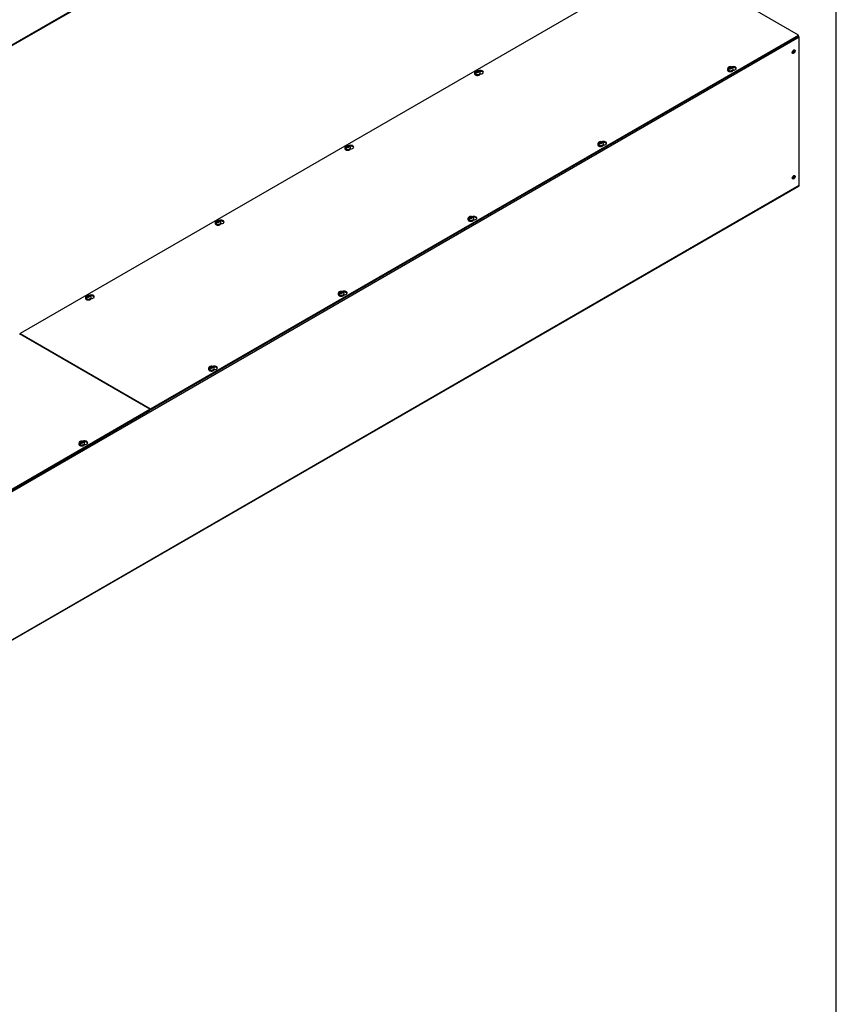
# Model space of a CAD drawing. Header units: inches. Extents: x 1 to 299, y -2 to 199.
# Tile 8 of 9: x 246 to 299, y 99 to 163. Entities that reach past the tile are written whole.
import ezdxf

# ---------------------------------------------------------------- set-up
doc = ezdxf.new("R2010")
doc.units = ezdxf.units.IN
doc.header["$MEASUREMENT"] = 0
for name, color, linetype in [('COM56315-3', 7, 'Continuous'), ('COM56318-3', 7, 'Continuous'), ('Default', 7, 'Continuous'), ('SCS19515', 7, 'Continuous')]:
    doc.layers.add(name, color=color, linetype=linetype)

# ---------------------------------------------------------------- blocks, each defined once
blk = doc.blocks.new('SE2')
at = {"layer": 'COM56315-3', "color": 7, "linetype": 'Continuous'}
for p, q in [((192.608, 130.897), (277.461, 179.887)), ((192.631, 130.947), (277.484, 179.937))]:
    blk.add_line(p, q, dxfattribs=at)
blk = doc.blocks.new('SE3')
at = {"layer": 'COM56315-3', "color": 7, "linetype": 'Continuous'}
for p, q in [((296.981, 161.953), (212.128, 112.963)), ((296.981, 152.272), (296.981, 161.953)), ((212.106, 103.233), (296.958, 152.223)), ((212.128, 103.283), (296.981, 152.272))]:
    blk.add_line(p, q, dxfattribs=at)
for centre, major_axis, start_param, end_param in [((296.904, 161.997), (0.054, -0.0935), 0.785398, 1.92132), ((296.576, 161.05), (-0.066, -0.115), 0.392819, 2.748773), ((296.576, 152.826), (-0.066, -0.115), 0.392819, 2.748773), ((296.904, 152.316), (-0.054, 0.0935), 3.141593, 3.926991)]:
    blk.add_ellipse(centre, major_axis=major_axis, ratio=0.57735, start_param=start_param, end_param=end_param, dxfattribs=at)
for centre, major_axis in [((296.627, 161.02), (-0.067, -0.115)), ((296.627, 152.797), (-0.066, -0.115))]:
    blk.add_ellipse(centre, major_axis=major_axis, ratio=0.57735, dxfattribs=at)
at = {"layer": 'COM56318-3', "color": 7, "linetype": 'Continuous'}
for p, q in [((288.394, 167.037), (246.011, 142.568)), ((296.936, 162.105), (288.394, 167.037)), ((254.554, 137.635), (296.936, 162.105)), ((254.554, 137.572), (296.936, 162.041)), ((296.936, 162.041), (296.936, 162.105)), ((254.51, 137.61), (245.967, 142.542)), ((246.011, 142.568), (254.554, 137.635)), ((246.011, 142.516), (246.011, 142.568)), ((212.128, 113.14), (254.51, 137.61)), ((212.128, 113.077), (254.51, 137.546)), ((254.51, 137.546), (254.51, 137.61)), ((254.51, 137.597), (254.554, 137.572)), ((254.554, 137.572), (254.554, 137.635))]:
    blk.add_line(p, q, dxfattribs=at)
for centre, major_axis, start_param, end_param in [((292.665, 159.919), (-0.203, 0), 1.52323, 5.349832), ((292.665, 159.856), (0.203, 0), 0.275127, 1.795245), ((276.123, 159.672), (-0.203, 0), 1.52323, 5.349832), ((276.123, 159.608), (0.203, 0), 0.275127, 1.795245), ((267.638, 154.773), (-0.203, 0), 1.52323, 5.349832), ((267.638, 154.709), (0.203, 0), 0.275127, 1.795245), ((284.18, 155.02), (-0.203, 0), 1.52323, 5.349832), ((284.18, 154.957), (0.203, 0), 0.275127, 1.795245), ((275.695, 150.121), (-0.203, 0), 1.52323, 5.349832), ((275.695, 150.058), (0.203, 0), 0.275127, 1.795245), ((259.153, 149.874), (-0.203, 0), 1.52323, 5.349832), ((259.153, 149.81), (0.203, 0), 0.275127, 1.795245), ((250.667, 144.975), (-0.203, 0), 1.52323, 5.349832), ((250.667, 144.911), (0.203, 0), 0.275127, 1.795245), ((267.209, 145.222), (-0.203, 0), 1.52323, 5.349832), ((267.209, 145.159), (0.203, 0), 0.275127, 1.795245), ((258.724, 140.323), (-0.203, 0), 1.52323, 5.349832), ((258.724, 140.26), (0.203, 0), 0.275127, 1.795245), ((250.239, 135.424), (-0.203, 0), 1.52323, 5.289648), ((250.239, 135.361), (0.203, 0), 0.275127, 1.795245)]:
    blk.add_ellipse(centre, major_axis=major_axis, ratio=0.57735, start_param=start_param, end_param=end_param, dxfattribs=at)
at = {"layer": 'SCS19515', "color": 7, "linetype": 'Continuous'}
for p, q in [((292.285, 159.878), (292.285, 159.829)), ((292.393, 159.868), (292.322, 159.827)), ((292.417, 159.943), (292.386, 159.926)), ((292.417, 159.983), (292.486, 159.983)), ((292.417, 159.943), (292.417, 159.983)), ((292.417, 159.943), (292.417, 159.892)), ((292.417, 159.922), (292.486, 159.922)), ((292.428, 159.901), (292.459, 159.919)), ((292.529, 159.919), (292.459, 159.919)), ((292.517, 160.001), (292.486, 159.983)), ((292.486, 159.922), (292.486, 159.983)), ((292.529, 159.947), (292.486, 159.922)), ((292.529, 159.959), (292.56, 159.977)), ((292.529, 159.959), (292.529, 159.919)), ((292.66, 159.829), (292.66, 159.878)), ((275.743, 159.63), (275.743, 159.581)), ((275.851, 159.621), (275.78, 159.58)), ((275.875, 159.696), (275.844, 159.678)), ((275.875, 159.736), (275.944, 159.736)), ((275.875, 159.696), (275.875, 159.736)), ((275.875, 159.696), (275.875, 159.645)), ((275.875, 159.675), (275.944, 159.675)), ((275.886, 159.654), (275.917, 159.671)), ((275.987, 159.671), (275.917, 159.671)), ((275.975, 159.754), (275.944, 159.736)), ((275.944, 159.675), (275.944, 159.736)), ((275.987, 159.699), (275.944, 159.675)), ((275.987, 159.712), (276.018, 159.729)), ((275.987, 159.712), (275.987, 159.671)), ((276.118, 159.581), (276.118, 159.63)), ((267.258, 154.731), (267.258, 154.682)), ((267.366, 154.722), (267.294, 154.681)), ((267.39, 154.797), (267.359, 154.779)), ((267.39, 154.837), (267.459, 154.837)), ((267.39, 154.797), (267.39, 154.837)), ((267.39, 154.797), (267.39, 154.746)), ((267.39, 154.776), (267.459, 154.776)), ((267.401, 154.755), (267.432, 154.772)), ((267.502, 154.772), (267.432, 154.772)), ((267.49, 154.855), (267.459, 154.837)), ((267.459, 154.776), (267.459, 154.837)), ((267.502, 154.8), (267.459, 154.776)), ((267.502, 154.813), (267.532, 154.83)), ((267.502, 154.813), (267.502, 154.772)), ((267.633, 154.682), (267.633, 154.731)), ((283.8, 154.979), (283.8, 154.93)), ((283.908, 154.969), (283.836, 154.928)), ((283.932, 155.044), (283.901, 155.027)), ((283.932, 155.084), (284.001, 155.084)), ((283.932, 155.044), (283.932, 155.084)), ((283.932, 155.044), (283.932, 154.993)), ((283.932, 155.023), (284.001, 155.023)), ((283.943, 155.002), (283.974, 155.02)), ((284.044, 155.02), (283.974, 155.02)), ((284.032, 155.102), (284.001, 155.084)), ((284.001, 155.023), (284.001, 155.084)), ((284.044, 155.048), (284.001, 155.023)), ((284.044, 155.06), (284.074, 155.078)), ((284.044, 155.06), (284.044, 155.02)), ((284.175, 154.93), (284.175, 154.979)), ((275.446, 150.145), (275.416, 150.128)), ((275.446, 150.186), (275.516, 150.186)), ((275.446, 150.145), (275.446, 150.186)), ((275.446, 150.145), (275.446, 150.094)), ((275.547, 150.203), (275.516, 150.186)), ((275.516, 150.124), (275.516, 150.186)), ((275.558, 150.149), (275.516, 150.124)), ((275.558, 150.161), (275.589, 150.179)), ((275.558, 150.161), (275.558, 150.121)), ((258.773, 149.832), (258.773, 149.783)), ((258.881, 149.823), (258.809, 149.782)), ((258.904, 149.898), (258.873, 149.88)), ((258.904, 149.938), (258.974, 149.938)), ((258.904, 149.898), (258.904, 149.938)), ((258.904, 149.898), (258.904, 149.847)), ((258.904, 149.877), (258.974, 149.877)), ((258.916, 149.856), (258.947, 149.873)), ((259.016, 149.873), (258.947, 149.873)), ((259.005, 149.956), (258.974, 149.938)), ((258.974, 149.877), (258.974, 149.938)), ((259.016, 149.901), (258.974, 149.877)), ((259.016, 149.914), (259.047, 149.931)), ((259.016, 149.914), (259.016, 149.873)), ((259.148, 149.783), (259.148, 149.832)), ((275.315, 150.08), (275.315, 150.031)), ((275.423, 150.07), (275.351, 150.029)), ((275.446, 150.124), (275.516, 150.124)), ((275.458, 150.103), (275.489, 150.121)), ((275.558, 150.121), (275.489, 150.121)), ((275.69, 150.031), (275.69, 150.08)), ((250.419, 144.999), (250.388, 144.981)), ((250.419, 145.039), (250.489, 145.039)), ((250.419, 144.999), (250.419, 145.039)), ((250.419, 144.999), (250.419, 144.948)), ((250.519, 145.057), (250.489, 145.039)), ((250.489, 144.978), (250.489, 145.039)), ((250.531, 145.002), (250.489, 144.978)), ((250.531, 145.015), (250.562, 145.032)), ((250.531, 145.015), (250.531, 144.974)), ((266.83, 145.181), (266.83, 145.132)), ((266.937, 145.171), (266.866, 145.13)), ((266.961, 145.246), (266.93, 145.229)), ((266.961, 145.287), (267.031, 145.287)), ((266.961, 145.246), (266.961, 145.287)), ((266.961, 145.246), (266.961, 145.195)), ((266.961, 145.225), (267.031, 145.225)), ((266.973, 145.204), (267.003, 145.222)), ((267.073, 145.222), (267.003, 145.222)), ((267.061, 145.304), (267.031, 145.287)), ((267.031, 145.225), (267.031, 145.287)), ((267.073, 145.25), (267.031, 145.225)), ((267.073, 145.262), (267.104, 145.28)), ((267.073, 145.262), (267.073, 145.222)), ((267.205, 145.132), (267.205, 145.181)), ((250.287, 144.933), (250.287, 144.884)), ((250.395, 144.924), (250.324, 144.883)), ((250.419, 144.978), (250.489, 144.978)), ((250.431, 144.957), (250.461, 144.974)), ((250.531, 144.974), (250.461, 144.974)), ((250.662, 144.884), (250.662, 144.933)), ((258.344, 140.282), (258.344, 140.233)), ((258.452, 140.272), (258.381, 140.231)), ((258.476, 140.347), (258.445, 140.33)), ((258.476, 140.388), (258.545, 140.388)), ((258.476, 140.347), (258.476, 140.388)), ((258.476, 140.347), (258.476, 140.296)), ((258.476, 140.326), (258.545, 140.326)), ((258.487, 140.305), (258.518, 140.323)), ((258.588, 140.323), (258.518, 140.323)), ((258.576, 140.405), (258.545, 140.388)), ((258.545, 140.326), (258.545, 140.388)), ((258.588, 140.351), (258.545, 140.326)), ((258.588, 140.363), (258.619, 140.381)), ((258.588, 140.363), (258.588, 140.323)), ((258.719, 140.233), (258.719, 140.282)), ((249.859, 135.383), (249.859, 135.334)), ((249.967, 135.373), (249.895, 135.332)), ((249.99, 135.448), (249.96, 135.431)), ((249.99, 135.489), (250.06, 135.489)), ((249.99, 135.448), (249.99, 135.489)), ((249.99, 135.448), (249.99, 135.397)), ((249.99, 135.427), (250.06, 135.427)), ((250.002, 135.406), (250.033, 135.424)), ((250.102, 135.424), (250.033, 135.424)), ((250.091, 135.506), (250.06, 135.489)), ((250.06, 135.427), (250.06, 135.489)), ((250.102, 135.452), (250.06, 135.427)), ((250.102, 135.464), (250.133, 135.482)), ((250.102, 135.464), (250.102, 135.424)), ((250.234, 135.334), (250.234, 135.383))]:
    blk.add_line(p, q, dxfattribs=at)
for centre, radius, start, end in [((292.422, 159.875), 0.136, 117.57392, 178.91262), ((292.464, 159.805), 0.144, 122.64314, 170.97254), ((292.472, 159.787), 0.238, 68.50384, 118.43804), ((292.506, 159.78), 0.144, 122.64346, 170.97222), ((292.537, 159.88), 0.122, 358.61469, 53.06792), ((275.88, 159.627), 0.136, 117.57392, 178.91262), ((275.921, 159.557), 0.144, 122.64314, 170.97254), ((275.93, 159.539), 0.238, 68.50384, 118.43804), ((275.964, 159.533), 0.144, 122.64346, 170.97222), ((275.995, 159.633), 0.122, 358.61469, 53.06792), ((267.395, 154.728), 0.136, 117.57392, 178.91262), ((267.436, 154.658), 0.144, 122.64314, 170.97254), ((267.445, 154.64), 0.238, 68.50384, 118.43804), ((267.479, 154.634), 0.144, 122.64346, 170.97222), ((267.509, 154.734), 0.122, 358.61469, 53.06792), ((283.937, 154.976), 0.136, 117.57392, 178.91262), ((283.978, 154.906), 0.144, 122.64314, 170.97254), ((283.987, 154.888), 0.238, 68.50384, 118.43804), ((284.021, 154.881), 0.144, 122.64346, 170.97222), ((284.052, 154.981), 0.122, 358.61469, 53.06792), ((275.451, 150.077), 0.136, 117.57392, 178.91262), ((275.501, 149.989), 0.238, 68.50384, 118.43804), ((275.566, 150.082), 0.122, 358.61469, 53.06792), ((258.909, 149.829), 0.136, 117.57392, 178.91262), ((258.951, 149.759), 0.144, 122.64314, 170.97254), ((258.959, 149.741), 0.238, 68.50384, 118.43804), ((258.993, 149.735), 0.144, 122.64346, 170.97222), ((259.024, 149.835), 0.122, 358.61469, 53.06792), ((275.493, 150.007), 0.144, 122.64314, 170.97254), ((275.535, 149.982), 0.144, 122.64346, 170.97222), ((250.424, 144.93), 0.136, 117.57392, 178.91262), ((250.466, 144.86), 0.144, 122.64314, 170.97254), ((250.474, 144.842), 0.238, 68.50384, 118.43804), ((250.539, 144.936), 0.122, 358.61469, 53.06792), ((266.966, 145.178), 0.136, 117.57392, 178.91262), ((267.008, 145.108), 0.144, 122.64314, 170.97254), ((267.016, 145.09), 0.238, 68.50384, 118.43804), ((267.05, 145.083), 0.144, 122.64346, 170.97222), ((267.081, 145.183), 0.122, 358.61469, 53.06792), ((250.508, 144.836), 0.144, 122.64346, 170.97222), ((258.481, 140.279), 0.136, 117.57392, 178.91262), ((258.522, 140.209), 0.144, 122.64314, 170.97254), ((258.531, 140.191), 0.238, 68.50384, 118.43804), ((258.565, 140.184), 0.144, 122.64346, 170.97222), ((258.596, 140.284), 0.122, 358.61469, 53.06792), ((249.996, 135.38), 0.136, 117.57392, 178.91262), ((250.037, 135.31), 0.144, 122.64314, 170.97254), ((250.046, 135.292), 0.238, 68.50384, 118.43804), ((250.08, 135.285), 0.144, 122.64346, 170.97222), ((250.11, 135.386), 0.122, 358.61469, 53.06792)]:
    blk.add_arc(centre, radius, start, end, dxfattribs=at)
for centre, major_axis, start_param, end_param in [((292.473, 159.878), (-0.188, 0), 0.002282, 3.141079), ((292.473, 159.829), (0.187, 0), 3.141593, 6.283185), ((292.473, 159.89), (-0.186, 0), 0.623612, 0.947184), ((292.473, 159.951), (0.0975, 0), 1.098165, 3.614224), ((292.473, 159.951), (-0.0975, 0), 1.098165, 3.614224), ((275.931, 159.63), (-0.188, 0), 0.002282, 3.141079), ((275.931, 159.581), (0.188, 0), 3.141593, 6.283185), ((275.931, 159.642), (-0.186, 0), 0.623612, 0.947184), ((275.931, 159.704), (0.0975, 0), 1.098165, 3.614224), ((275.931, 159.704), (-0.0975, 0), 1.098165, 3.614224), ((267.446, 154.731), (-0.187, 0), 0.002282, 3.141079), ((267.446, 154.682), (0.187, 0), 3.141593, 6.283185), ((267.446, 154.744), (-0.186, 0), 0.623612, 0.947184), ((267.446, 154.805), (0.0975, 0), 1.098165, 3.614224), ((267.446, 154.805), (-0.0975, 0), 1.098165, 3.614224), ((283.988, 154.979), (-0.188, 0), 0.002282, 3.141079), ((283.988, 154.93), (0.187, 0), 3.141593, 6.283185), ((283.988, 154.991), (-0.186, 0), 0.623612, 0.947184), ((283.988, 155.052), (0.0975, 0), 1.098165, 3.614224), ((283.988, 155.052), (-0.0975, 0), 1.098165, 3.614224), ((275.502, 150.153), (0.0975, 0), 1.098165, 3.614224), ((275.502, 150.153), (-0.0975, 0), 1.098165, 3.614224), ((258.96, 149.832), (-0.188, 0), 0.002282, 3.141079), ((258.96, 149.783), (0.188, 0), 3.141593, 6.283185), ((258.96, 149.845), (-0.186, 0), 0.623612, 0.947184), ((258.96, 149.906), (0.0975, 0), 1.098165, 3.614224), ((258.96, 149.906), (-0.0975, 0), 1.098165, 3.614224), ((275.502, 150.08), (-0.187, 0), 0.002282, 3.141079), ((275.502, 150.031), (0.187, 0), 3.141593, 6.283185), ((275.502, 150.092), (-0.186, 0), 0.623612, 0.947184), ((250.475, 145.007), (0.0975, 0), 1.098165, 3.614224), ((250.475, 145.007), (-0.0975, 0), 1.098165, 3.614224), ((267.017, 145.181), (-0.188, 0), 0.002282, 3.141079), ((267.017, 145.132), (0.188, 0), 3.141593, 6.283185), ((267.017, 145.193), (-0.186, 0), 0.623612, 0.947184), ((267.017, 145.254), (0.0975, 0), 1.098165, 3.614224), ((267.017, 145.254), (-0.0975, 0), 1.098165, 3.614224), ((250.475, 144.933), (-0.188, 0), 0.002282, 3.141079), ((250.475, 144.884), (0.187, 0), 3.141593, 6.283185), ((250.475, 144.946), (-0.186, 0), 0.623612, 0.947184), ((258.532, 140.282), (-0.187, 0), 0.002282, 3.141079), ((258.532, 140.233), (0.187, 0), 3.141593, 6.283185), ((258.532, 140.294), (-0.186, 0), 0.623612, 0.947184), ((258.532, 140.355), (0.0975, 0), 1.098165, 3.614224), ((258.532, 140.355), (-0.0975, 0), 1.098165, 3.614224), ((250.046, 135.383), (-0.187, 0), 0.002282, 3.141079), ((250.046, 135.334), (0.187, 0), 3.141593, 6.283185), ((250.046, 135.395), (-0.186, 0), 0.623612, 0.947184), ((250.046, 135.456), (0.0975, 0), 1.098165, 3.614224), ((250.046, 135.456), (-0.0975, 0), 1.098165, 3.614224)]:
    blk.add_ellipse(centre, major_axis=major_axis, ratio=0.57735, start_param=start_param, end_param=end_param, dxfattribs=at)
for points, knots in [([(292.287, 159.828), (292.286, 159.825), (292.285, 159.813), (292.294, 159.789), (292.314, 159.762), (292.344, 159.74), (292.383, 159.722), (292.429, 159.712), (292.478, 159.709), (292.526, 159.713), (292.568, 159.724), (292.59, 159.735), (292.6, 159.741)], [0, 0, 0, 0, 0.025112, 0.128246, 0.23115, 0.339557, 0.452913, 0.567342, 0.681464, 0.795633, 0.910383, 1, 1, 1, 1]), ([(292.582, 159.977), (292.581, 159.981), (292.58, 159.985), (292.577, 159.992), (292.576, 159.995), (292.572, 160), (292.57, 160.002), (292.565, 160.006), (292.562, 160.007), (292.556, 160.01), (292.553, 160.01), (292.547, 160.011), (292.543, 160.01), (292.536, 160.009), (292.532, 160.008), (292.525, 160.005), (292.521, 160.003), (292.517, 160.001)], [0, 0, 0, 0, 0.125, 0.125, 0.25, 0.25, 0.375, 0.375, 0.5, 0.5, 0.625, 0.625, 0.75, 0.75, 0.875, 0.875, 1, 1, 1, 1]), ([(292.56, 159.977), (292.563, 159.979), (292.567, 159.981), (292.575, 159.984), (292.578, 159.985), (292.585, 159.986), (292.589, 159.986), (292.596, 159.986), (292.599, 159.985), (292.605, 159.983), (292.607, 159.981), (292.61, 159.979), (292.61, 159.979), (292.611, 159.979)], [0, 0, 0, 0, 0.125, 0.125, 0.25, 0.25, 0.375, 0.375, 0.5, 0.5, 0.625, 0.625, 0.6405416, 0.6405416, 0.6405416, 0.6405416]), ([(292.6, 159.741), (292.607, 159.745), (292.624, 159.756), (292.646, 159.778), (292.659, 159.805), (292.659, 159.82), (292.659, 159.827)], [0, 0, 0, 0, 0.183141, 0.530925, 0.828588, 1, 1, 1, 1]), ([(275.745, 159.58), (275.744, 159.578), (275.743, 159.565), (275.752, 159.542), (275.772, 159.515), (275.802, 159.492), (275.841, 159.475), (275.887, 159.464), (275.936, 159.461), (275.984, 159.466), (276.026, 159.477), (276.047, 159.488), (276.058, 159.493)], [0, 0, 0, 0, 0.025112, 0.128246, 0.23115, 0.339557, 0.452913, 0.567342, 0.681464, 0.795633, 0.910383, 1, 1, 1, 1]), ([(276.04, 159.73), (276.039, 159.734), (276.038, 159.737), (276.035, 159.744), (276.034, 159.747), (276.03, 159.752), (276.028, 159.755), (276.023, 159.759), (276.02, 159.76), (276.014, 159.762), (276.011, 159.763), (276.004, 159.763), (276.001, 159.763), (275.994, 159.762), (275.99, 159.761), (275.983, 159.758), (275.979, 159.756), (275.975, 159.754)], [0, 0, 0, 0, 0.125, 0.125, 0.25, 0.25, 0.375, 0.375, 0.5, 0.5, 0.625, 0.625, 0.75, 0.75, 0.875, 0.875, 1, 1, 1, 1]), ([(276.018, 159.729), (276.021, 159.732), (276.025, 159.733), (276.033, 159.736), (276.036, 159.737), (276.043, 159.739), (276.047, 159.739), (276.054, 159.738), (276.057, 159.738), (276.063, 159.736), (276.065, 159.734), (276.068, 159.732), (276.068, 159.732), (276.069, 159.731)], [0, 0, 0, 0, 0.125, 0.125, 0.25, 0.25, 0.375, 0.375, 0.5, 0.5, 0.625, 0.625, 0.6405416, 0.6405416, 0.6405416, 0.6405416]), ([(276.058, 159.493), (276.065, 159.498), (276.082, 159.508), (276.104, 159.531), (276.117, 159.558), (276.117, 159.573), (276.117, 159.579)], [0, 0, 0, 0, 0.183141, 0.530925, 0.828588, 1, 1, 1, 1]), ([(267.259, 154.681), (267.259, 154.679), (267.257, 154.666), (267.267, 154.643), (267.286, 154.616), (267.317, 154.593), (267.356, 154.576), (267.402, 154.565), (267.45, 154.562), (267.498, 154.567), (267.541, 154.578), (267.562, 154.589), (267.573, 154.594)], [0, 0, 0, 0, 0.025112, 0.128246, 0.23115, 0.339557, 0.452913, 0.567342, 0.681464, 0.795633, 0.910383, 1, 1, 1, 1]), ([(267.554, 154.831), (267.554, 154.835), (267.553, 154.838), (267.55, 154.845), (267.548, 154.848), (267.545, 154.853), (267.542, 154.856), (267.538, 154.86), (267.535, 154.861), (267.529, 154.863), (267.526, 154.864), (267.519, 154.864), (267.516, 154.864), (267.509, 154.863), (267.505, 154.862), (267.497, 154.859), (267.494, 154.857), (267.49, 154.855)], [0, 0, 0, 0, 0.125, 0.125, 0.25, 0.25, 0.375, 0.375, 0.5, 0.5, 0.625, 0.625, 0.75, 0.75, 0.875, 0.875, 1, 1, 1, 1]), ([(267.532, 154.83), (267.536, 154.833), (267.54, 154.834), (267.547, 154.837), (267.551, 154.838), (267.558, 154.84), (267.562, 154.84), (267.568, 154.839), (267.571, 154.839), (267.577, 154.837), (267.58, 154.835), (267.583, 154.833), (267.583, 154.833), (267.583, 154.832)], [0, 0, 0, 0, 0.125, 0.125, 0.25, 0.25, 0.375, 0.375, 0.5, 0.5, 0.625, 0.625, 0.6405416, 0.6405416, 0.6405416, 0.6405416]), ([(267.573, 154.594), (267.58, 154.599), (267.597, 154.609), (267.618, 154.632), (267.632, 154.659), (267.632, 154.674), (267.631, 154.68)], [0, 0, 0, 0, 0.183141, 0.530925, 0.828588, 1, 1, 1, 1]), ([(283.801, 154.929), (283.801, 154.926), (283.799, 154.914), (283.809, 154.89), (283.828, 154.863), (283.859, 154.841), (283.898, 154.823), (283.944, 154.813), (283.992, 154.81), (284.04, 154.814), (284.083, 154.826), (284.104, 154.836), (284.115, 154.842)], [0, 0, 0, 0, 0.025112, 0.128246, 0.23115, 0.339557, 0.452913, 0.567342, 0.681464, 0.795633, 0.910383, 1, 1, 1, 1]), ([(284.096, 155.078), (284.096, 155.082), (284.095, 155.086), (284.092, 155.093), (284.091, 155.096), (284.087, 155.101), (284.084, 155.103), (284.08, 155.107), (284.077, 155.108), (284.071, 155.111), (284.068, 155.111), (284.061, 155.112), (284.058, 155.111), (284.051, 155.11), (284.047, 155.109), (284.04, 155.106), (284.036, 155.104), (284.032, 155.102)], [0, 0, 0, 0, 0.125, 0.125, 0.25, 0.25, 0.375, 0.375, 0.5, 0.5, 0.625, 0.625, 0.75, 0.75, 0.875, 0.875, 1, 1, 1, 1]), ([(284.074, 155.078), (284.078, 155.08), (284.082, 155.082), (284.089, 155.085), (284.093, 155.086), (284.1, 155.087), (284.104, 155.087), (284.11, 155.087), (284.113, 155.086), (284.119, 155.084), (284.122, 155.082), (284.125, 155.08), (284.125, 155.08), (284.125, 155.08)], [0, 0, 0, 0, 0.125, 0.125, 0.25, 0.25, 0.375, 0.375, 0.5, 0.5, 0.625, 0.625, 0.6405416, 0.6405416, 0.6405416, 0.6405416]), ([(284.115, 154.842), (284.122, 154.846), (284.139, 154.857), (284.16, 154.879), (284.174, 154.906), (284.174, 154.921), (284.173, 154.928)], [0, 0, 0, 0, 0.183141, 0.530925, 0.828588, 1, 1, 1, 1]), ([(275.611, 150.179), (275.61, 150.183), (275.609, 150.187), (275.607, 150.194), (275.605, 150.197), (275.601, 150.202), (275.599, 150.204), (275.594, 150.208), (275.592, 150.209), (275.586, 150.212), (275.583, 150.212), (275.576, 150.213), (275.573, 150.212), (275.565, 150.211), (275.562, 150.21), (275.554, 150.207), (275.55, 150.205), (275.547, 150.203)], [0, 0, 0, 0, 0.125, 0.125, 0.25, 0.25, 0.375, 0.375, 0.5, 0.5, 0.625, 0.625, 0.75, 0.75, 0.875, 0.875, 1, 1, 1, 1]), ([(275.589, 150.179), (275.593, 150.181), (275.597, 150.183), (275.604, 150.186), (275.608, 150.187), (275.615, 150.188), (275.618, 150.188), (275.625, 150.188), (275.628, 150.187), (275.634, 150.185), (275.637, 150.183), (275.64, 150.181), (275.64, 150.181), (275.64, 150.181)], [0, 0, 0, 0, 0.125, 0.125, 0.25, 0.25, 0.375, 0.375, 0.5, 0.5, 0.625, 0.625, 0.6405416, 0.6405416, 0.6405416, 0.6405416]), ([(258.774, 149.782), (258.774, 149.78), (258.772, 149.767), (258.781, 149.744), (258.801, 149.717), (258.832, 149.694), (258.871, 149.677), (258.916, 149.666), (258.965, 149.663), (259.013, 149.668), (259.056, 149.679), (259.077, 149.69), (259.088, 149.695)], [0, 0, 0, 0, 0.025112, 0.128246, 0.23115, 0.339557, 0.452913, 0.567342, 0.681464, 0.795633, 0.910383, 1, 1, 1, 1]), ([(259.069, 149.932), (259.068, 149.936), (259.067, 149.939), (259.065, 149.946), (259.063, 149.949), (259.059, 149.954), (259.057, 149.957), (259.052, 149.961), (259.05, 149.962), (259.044, 149.964), (259.041, 149.965), (259.034, 149.965), (259.03, 149.965), (259.023, 149.964), (259.02, 149.963), (259.012, 149.96), (259.008, 149.958), (259.005, 149.956)], [0, 0, 0, 0, 0.125, 0.125, 0.25, 0.25, 0.375, 0.375, 0.5, 0.5, 0.625, 0.625, 0.75, 0.75, 0.875, 0.875, 1, 1, 1, 1]), ([(259.047, 149.931), (259.051, 149.934), (259.055, 149.935), (259.062, 149.938), (259.066, 149.939), (259.073, 149.941), (259.076, 149.941), (259.083, 149.94), (259.086, 149.94), (259.092, 149.938), (259.095, 149.936), (259.097, 149.934), (259.098, 149.934), (259.098, 149.933)], [0, 0, 0, 0, 0.125, 0.125, 0.25, 0.25, 0.375, 0.375, 0.5, 0.5, 0.625, 0.625, 0.6405416, 0.6405416, 0.6405416, 0.6405416]), ([(259.088, 149.695), (259.095, 149.7), (259.111, 149.71), (259.133, 149.733), (259.146, 149.76), (259.146, 149.775), (259.146, 149.781)], [0, 0, 0, 0, 0.183141, 0.530925, 0.828588, 1, 1, 1, 1]), ([(275.316, 150.03), (275.316, 150.027), (275.314, 150.015), (275.323, 149.991), (275.343, 149.964), (275.374, 149.942), (275.413, 149.924), (275.458, 149.914), (275.507, 149.911), (275.555, 149.915), (275.598, 149.927), (275.619, 149.937), (275.63, 149.943)], [0, 0, 0, 0, 0.025112, 0.128246, 0.23115, 0.339557, 0.452913, 0.567342, 0.681464, 0.795633, 0.910383, 1, 1, 1, 1]), ([(275.63, 149.943), (275.637, 149.947), (275.653, 149.958), (275.675, 149.98), (275.688, 150.007), (275.688, 150.022), (275.688, 150.029)], [0, 0, 0, 0, 0.183141, 0.530925, 0.828588, 1, 1, 1, 1]), ([(250.584, 145.033), (250.583, 145.037), (250.582, 145.04), (250.58, 145.047), (250.578, 145.05), (250.574, 145.056), (250.572, 145.058), (250.567, 145.062), (250.564, 145.063), (250.558, 145.065), (250.555, 145.066), (250.549, 145.066), (250.545, 145.066), (250.538, 145.065), (250.534, 145.064), (250.527, 145.061), (250.523, 145.059), (250.519, 145.057)], [0, 0, 0, 0, 0.125, 0.125, 0.25, 0.25, 0.375, 0.375, 0.5, 0.5, 0.625, 0.625, 0.75, 0.75, 0.875, 0.875, 1, 1, 1, 1]), ([(250.562, 145.032), (250.566, 145.035), (250.569, 145.036), (250.577, 145.039), (250.58, 145.04), (250.588, 145.042), (250.591, 145.042), (250.598, 145.041), (250.601, 145.041), (250.607, 145.039), (250.609, 145.037), (250.612, 145.035), (250.612, 145.035), (250.613, 145.034)], [0, 0, 0, 0, 0.125, 0.125, 0.25, 0.25, 0.375, 0.375, 0.5, 0.5, 0.625, 0.625, 0.6405416, 0.6405416, 0.6405416, 0.6405416]), ([(266.831, 145.131), (266.83, 145.128), (266.829, 145.116), (266.838, 145.092), (266.858, 145.065), (266.888, 145.043), (266.927, 145.025), (266.973, 145.015), (267.022, 145.012), (267.07, 145.016), (267.113, 145.028), (267.134, 145.038), (267.144, 145.044)], [0, 0, 0, 0, 0.025112, 0.128246, 0.23115, 0.339557, 0.452913, 0.567342, 0.681464, 0.795633, 0.910383, 1, 1, 1, 1]), ([(267.126, 145.28), (267.125, 145.284), (267.124, 145.288), (267.122, 145.295), (267.12, 145.298), (267.116, 145.303), (267.114, 145.305), (267.109, 145.309), (267.106, 145.31), (267.1, 145.313), (267.097, 145.313), (267.091, 145.314), (267.087, 145.313), (267.08, 145.312), (267.076, 145.311), (267.069, 145.308), (267.065, 145.307), (267.061, 145.304)], [0, 0, 0, 0, 0.125, 0.125, 0.25, 0.25, 0.375, 0.375, 0.5, 0.5, 0.625, 0.625, 0.75, 0.75, 0.875, 0.875, 1, 1, 1, 1]), ([(267.104, 145.28), (267.108, 145.282), (267.111, 145.284), (267.119, 145.287), (267.123, 145.288), (267.13, 145.289), (267.133, 145.289), (267.14, 145.289), (267.143, 145.288), (267.149, 145.286), (267.151, 145.285), (267.154, 145.282), (267.155, 145.282), (267.155, 145.282)], [0, 0, 0, 0, 0.125, 0.125, 0.25, 0.25, 0.375, 0.375, 0.5, 0.5, 0.625, 0.625, 0.6405416, 0.6405416, 0.6405416, 0.6405416]), ([(267.144, 145.044), (267.151, 145.048), (267.168, 145.059), (267.19, 145.081), (267.203, 145.108), (267.203, 145.123), (267.203, 145.13)], [0, 0, 0, 0, 0.183141, 0.530925, 0.828588, 1, 1, 1, 1]), ([(250.289, 144.883), (250.288, 144.881), (250.287, 144.868), (250.296, 144.845), (250.316, 144.818), (250.346, 144.795), (250.385, 144.778), (250.431, 144.767), (250.48, 144.764), (250.528, 144.769), (250.571, 144.78), (250.592, 144.791), (250.602, 144.796)], [0, 0, 0, 0, 0.025112, 0.128246, 0.23115, 0.339557, 0.452913, 0.567342, 0.681464, 0.795633, 0.910383, 1, 1, 1, 1]), ([(250.602, 144.796), (250.609, 144.801), (250.626, 144.811), (250.648, 144.834), (250.661, 144.861), (250.661, 144.876), (250.661, 144.882)], [0, 0, 0, 0, 0.183141, 0.530925, 0.828588, 1, 1, 1, 1]), ([(258.345, 140.232), (258.345, 140.229), (258.343, 140.217), (258.353, 140.193), (258.373, 140.166), (258.403, 140.144), (258.442, 140.126), (258.488, 140.116), (258.536, 140.113), (258.585, 140.117), (258.627, 140.129), (258.648, 140.139), (258.659, 140.145)], [0, 0, 0, 0, 0.025112, 0.128246, 0.23115, 0.339557, 0.452913, 0.567342, 0.681464, 0.795633, 0.910383, 1, 1, 1, 1]), ([(258.641, 140.381), (258.64, 140.385), (258.639, 140.389), (258.636, 140.396), (258.635, 140.399), (258.631, 140.404), (258.629, 140.406), (258.624, 140.41), (258.621, 140.412), (258.615, 140.414), (258.612, 140.414), (258.605, 140.415), (258.602, 140.415), (258.595, 140.413), (258.591, 140.412), (258.584, 140.409), (258.58, 140.408), (258.576, 140.405)], [0, 0, 0, 0, 0.125, 0.125, 0.25, 0.25, 0.375, 0.375, 0.5, 0.5, 0.625, 0.625, 0.75, 0.75, 0.875, 0.875, 1, 1, 1, 1]), ([(258.619, 140.381), (258.622, 140.383), (258.626, 140.385), (258.634, 140.388), (258.637, 140.389), (258.644, 140.39), (258.648, 140.39), (258.654, 140.39), (258.658, 140.389), (258.663, 140.387), (258.666, 140.386), (258.669, 140.383), (258.669, 140.383), (258.67, 140.383)], [0, 0, 0, 0, 0.125, 0.125, 0.25, 0.25, 0.375, 0.375, 0.5, 0.5, 0.625, 0.625, 0.6405416, 0.6405416, 0.6405416, 0.6405416]), ([(258.659, 140.145), (258.666, 140.149), (258.683, 140.16), (258.704, 140.182), (258.718, 140.209), (258.718, 140.224), (258.718, 140.231)], [0, 0, 0, 0, 0.183141, 0.530925, 0.828588, 1, 1, 1, 1]), ([(249.86, 135.333), (249.86, 135.33), (249.858, 135.318), (249.868, 135.294), (249.887, 135.267), (249.918, 135.245), (249.957, 135.227), (250.002, 135.217), (250.051, 135.214), (250.099, 135.218), (250.142, 135.23), (250.163, 135.24), (250.174, 135.246)], [0, 0, 0, 0, 0.025112, 0.128246, 0.23115, 0.339557, 0.452913, 0.567342, 0.681464, 0.795633, 0.910383, 1, 1, 1, 1]), ([(250.155, 135.482), (250.155, 135.486), (250.154, 135.49), (250.151, 135.497), (250.149, 135.5), (250.146, 135.505), (250.143, 135.507), (250.138, 135.511), (250.136, 135.513), (250.13, 135.515), (250.127, 135.515), (250.12, 135.516), (250.117, 135.516), (250.11, 135.514), (250.106, 135.513), (250.098, 135.51), (250.095, 135.509), (250.091, 135.506)], [0, 0, 0, 0, 0.125, 0.125, 0.25, 0.25, 0.375, 0.375, 0.5, 0.5, 0.625, 0.625, 0.75, 0.75, 0.875, 0.875, 1, 1, 1, 1]), ([(250.133, 135.482), (250.137, 135.484), (250.141, 135.486), (250.148, 135.489), (250.152, 135.49), (250.159, 135.491), (250.163, 135.491), (250.169, 135.491), (250.172, 135.49), (250.178, 135.488), (250.181, 135.487), (250.184, 135.484), (250.184, 135.484), (250.184, 135.484)], [0, 0, 0, 0, 0.125, 0.125, 0.25, 0.25, 0.375, 0.375, 0.5, 0.5, 0.625, 0.625, 0.6405416, 0.6405416, 0.6405416, 0.6405416]), ([(250.174, 135.246), (250.181, 135.25), (250.198, 135.261), (250.219, 135.283), (250.233, 135.31), (250.232, 135.325), (250.232, 135.332)], [0, 0, 0, 0, 0.183141, 0.530925, 0.828588, 1, 1, 1, 1])]:
    blk.add_open_spline(points, degree=3, knots=knots, dxfattribs=at)
blk = doc.blocks.new('BORDER')
at = {"layer": 'Default', "color": 7, "linetype": 'Continuous'}
blk.add_line((0, 0), (0, 27.86), dxfattribs=at)

msp = doc.modelspace()

# ---------------------------------------------------------------- block references
at = {"layer": 'Default', "color": 7, "xscale": 7.12, "yscale": 7.12, "zscale": 7.12}
msp.add_blockref('BORDER', (299.411, 0.564), dxfattribs=at)
at = {"layer": 'Default'}
for name in ['SE2', 'SE3']:
    msp.add_blockref(name, (0, 0), dxfattribs=at)

doc.saveas('drawing.dxf')
